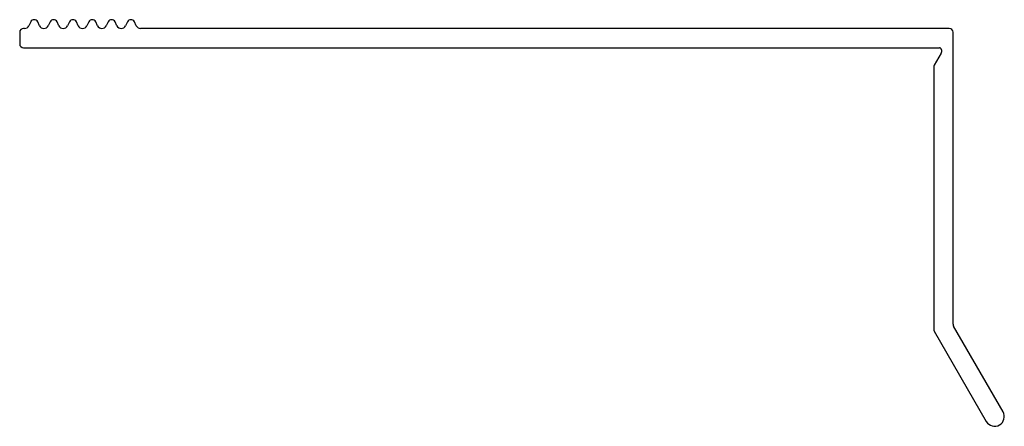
# Model space of a CAD drawing. Header units: millimetres. Extents: x 0 to 102, y 14 to 56.
import ezdxf

# ---------------------------------------------------------------- set-up
doc = ezdxf.new("R2010")
doc.units = ezdxf.units.MM

msp = doc.modelspace()

# ---------------------------------------------------------------- linework, layer by layer
at = {"color": 7, "linetype": 'Continuous', "lineweight": 25}
for p, q in [((1.14, 56.17), (0.95, 55.78)), ((2.05, 55.78), (1.86, 56.17)), ((3.14, 56.17), (2.95, 55.78)), ((4.05, 55.78), (3.86, 56.17)), ((5.14, 56.17), (4.95, 55.78)), ((6.05, 55.78), (5.86, 56.17)), ((7.14, 56.17), (6.95, 55.78)), ((8.05, 55.78), (7.86, 56.17)), ((9.14, 56.17), (8.95, 55.78)), ((10.05, 55.78), (9.86, 56.17)), ((11.14, 56.17), (10.95, 55.78)), ((12.05, 55.78), (11.86, 56.17)), ((0, 55.1), (0, 53.9)), ((0.5, 55.5), (0.4, 55.5)), ((96.1, 55.5), (12.5, 55.5)), ((96.5, 24.95), (96.5, 55.1)), ((0.4, 53.5), (95.1, 53.5)), ((95.27, 52.95), (94.55, 51.71)), ((95.3, 53.3), (95.3, 53.05)), ((94.5, 51.51), (94.5, 24.42)), ((101.67, 15.9), (96.55, 24.75)), ((94.55, 24.22), (99.93, 14.9))]:
    msp.add_line(p, q, dxfattribs=at)
for centre, radius, start, end in [((1.5, 56), 0.4, 25.8419, 154.1581), ((3.5, 56), 0.4, 25.8419, 154.1581), ((5.5, 56), 0.4, 25.8419, 154.1581), ((7.5, 56), 0.4, 25.8419, 154.1581), ((9.5, 56), 0.4, 25.8419, 154.1581), ((11.5, 56), 0.4, 25.8419, 154.1581), ((0.4, 55.1), 0.4, 90, 180), ((0.5, 56), 0.5, 270, 334.1581), ((2.5, 56), 0.5, 205.8419, 334.1581), ((4.5, 56), 0.5, 205.8419, 334.1581), ((6.5, 56), 0.5, 205.8419, 334.1581), ((8.5, 56), 0.5, 205.8419, 334.1581), ((10.5, 56), 0.5, 205.8419, 334.1581), ((12.5, 56), 0.5, 205.8419, 270), ((96.1, 55.1), 0.4, 0, 90), ((0.4, 53.9), 0.4, 180, 270), ((95.1, 53.3), 0.2, 0, 90), ((95.1, 53.05), 0.2, 330, 0), ((94.9, 51.51), 0.4, 150, 180), ((96.9, 24.95), 0.4, 180, 210), ((94.9, 24.42), 0.4, 180, 210), ((100.8, 15.4), 1, 210, 30)]:
    msp.add_arc(centre, radius, start, end, dxfattribs=at)

doc.saveas('drawing.dxf')
